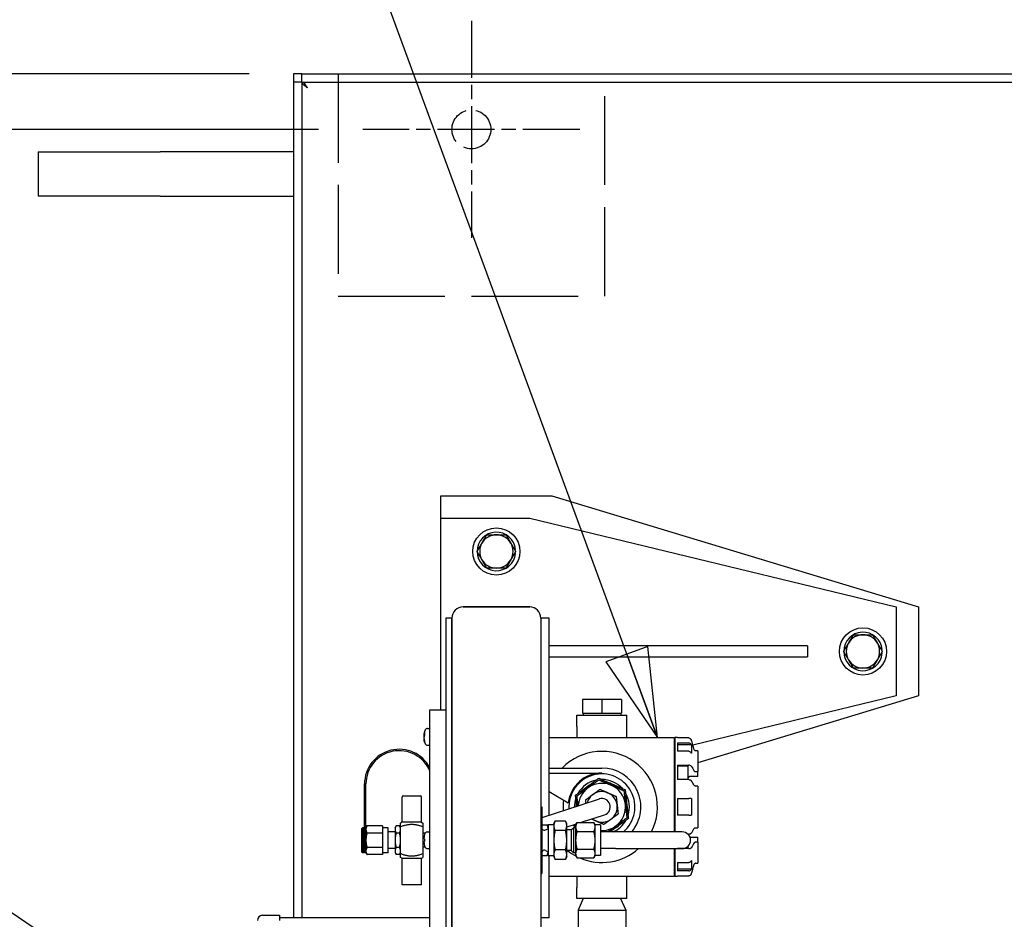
# Model space of a CAD drawing. Header units: inches. Extents: x 4 to 540, y 12 to 340.
# Tile 74 of 122: x 195 to 217, y 287 to 307. Entities that reach past the tile are written whole.
import ezdxf

# ---------------------------------------------------------------- set-up
doc = ezdxf.new("R2010")
doc.units = ezdxf.units.IN
doc.header["$LTSCALE"] = 16
doc.header["$MEASUREMENT"] = 0
doc.linetypes.add('CHAIN', pattern=[0.7087, 0.4724, -0.0591, 0.1181, -0.0591])
doc.linetypes.add('DASHED', pattern=[0.2067, 0.1654, -0.0413])
doc.layers.get('0').update_dxf_attribs({"lineweight": 25})
doc.layers.get('DEFPOINTS').update_dxf_attribs({"lineweight": 25})
for name, color, linetype, lineweight in [('Center Mark(ANSI)', 7, 'Continuous', 25), ('DIMEN', 7, 'Continuous', 25), ('HIDDEN', 7, 'DASHED', 25)]:
    doc.layers.add(name, color=color, linetype=linetype, lineweight=lineweight)
doc.styles.get("Standard").update_dxf_attribs({"font": 'arial.ttf'})
doc.dimstyles.new('DEFAULT-ANSI', dxfattribs={"dimscale": 16, "dimtxt": 0.125, "dimasz": 0.1875, "dimexe": 0.125, "dimexo": 0.0625, "dimgap": 0.031496, "dimtad": 0, "dimtih": 1, "dimtoh": 1, "dimrnd": 1e-08, "dimzin": 4, "dimdsep": 46, "dimtxsty": 'Standard', "dimblk": 'Filled-1', "dimcen": 0.09, "dimdle": 0.393701, "dimclrd": 256, "dimclre": 256, "dimclrt": 256, "dimadec": 0, "dimazin": 1, "dimtfac": 1.504, "dimtofl": 0, "dimtmove": 0, "dimatfit": 3, "dimldrblk": 'Filled-1', "dimfxl": 1, "dimtolj": 1, "dimtzin": 4, "dimlwd": 25, "dimlwe": 25, "dimarcsym": 0})
doc.dimstyles.new('DEFAULT-ANSI$7', dxfattribs={"dimscale": 16, "dimtxt": 0.125, "dimasz": 0.125, "dimexe": 0.125, "dimexo": 0.0625, "dimgap": 0.031496, "dimtad": 0, "dimtih": 1, "dimtoh": 1, "dimrnd": 1e-08, "dimzin": 4, "dimdsep": 46, "dimtxsty": 'Standard', "dimblk": 'Filled-1', "dimcen": 0.09, "dimdle": 0.393701, "dimclrd": 256, "dimclre": 256, "dimclrt": 256, "dimadec": 0, "dimazin": 1, "dimtfac": 1.504, "dimtofl": 0, "dimtmove": 0, "dimatfit": 3, "dimldrblk": 'Filled-1', "dimfxl": 1, "dimtolj": 1, "dimtzin": 4, "dimlwd": 25, "dimlwe": 25, "dimarcsym": 0})

# ---------------------------------------------------------------- blocks, each defined once
blk = doc.blocks.new('Filled-1')
at = {"color": 0}
for p, q in [((0, 0), (-1, 0.25)), ((-1, 0.25), (-1, -0.25)), ((-1, 0), (0, 0)), ((-1, -0.25), (0, 0))]:
    blk.add_line(p, q, dxfattribs=at)
at = {"color": 0, "flags": 128}
blk.add_lwpolyline([(-1, -0.25), (0, 0), (-1, 0.25), (-1, -0.25)], dxfattribs=at)
at = {"color": 0}
blk.add_solid([(-1, -0.25), (0, 0), (-1, 0.25), (-1, -0.25)], dxfattribs=at)
blk = doc.blocks.new('*D23')
at = {"layer": 'DEFPOINTS', "color": 0, "linetype": 'Continuous'}
for p in [(180.354, 304.691), (202.821, 304.691), (202.821, 214.191)]:
    blk.add_point(p, dxfattribs=at)
at = {"layer": 'DIMEN', "linetype": 'Continuous', "lineweight": 25}
for p, q in [((201.821, 304.691), (178.354, 304.691)), ((180.354, 301.691), (180.354, 260.966)), ((180.354, 217.191), (180.354, 257.916)), ((201.821, 214.191), (178.354, 214.191))]:
    blk.add_line(p, q, dxfattribs=at)
at = {"layer": 'DIMEN', "linetype": 'Continuous', "lineweight": 25, "xscale": 3, "yscale": 3, "zscale": 3}
for p, rotation in [((180.354, 304.691), 90), ((180.354, 214.191), 270)]:
    blk.add_blockref('Filled-1', p, dxfattribs=dict(at, rotation=rotation))
at = {"layer": 'DIMEN', "linetype": 'Continuous', "lineweight": 25, "insert": (176.983, 260.462), "char_height": 2, "attachment_point": 1}
blk.add_mtext('\\A1;90.50', dxfattribs=at)
blk = doc.blocks.new('*D24')
at = {"layer": 'DEFPOINTS', "color": 0, "linetype": 'Continuous'}
for p in [(201.262, 305.941), (172.285, 212.941), (201.262, 212.941)]:
    blk.add_point(p, dxfattribs=at)
at = {"layer": 'DIMEN', "linetype": 'Continuous', "lineweight": 25}
for p, q in [((200.262, 305.941), (170.285, 305.941)), ((172.285, 302.941), (172.285, 266.041)), ((172.285, 215.941), (172.285, 262.99)), ((200.262, 212.941), (170.285, 212.941))]:
    blk.add_line(p, q, dxfattribs=at)
at = {"layer": 'DIMEN', "linetype": 'Continuous', "lineweight": 25, "xscale": 3, "yscale": 3, "zscale": 3}
for p, rotation in [((172.285, 305.941), 90), ((172.285, 212.941), 270)]:
    blk.add_blockref('Filled-1', p, dxfattribs=dict(at, rotation=rotation))
at = {"layer": 'DIMEN', "linetype": 'Continuous', "lineweight": 25, "insert": (168.914, 265.537), "char_height": 2, "attachment_point": 1}
blk.add_mtext('\\A1;93.00', dxfattribs=at)
blk = doc.blocks.new('*D25')
at = {"layer": 'DEFPOINTS', "color": 0, "linetype": 'Continuous'}
for p in [(271.762, 314.18), (205.262, 307.132), (271.762, 305.941)]:
    blk.add_point(p, dxfattribs=at)
at = {"layer": 'DIMEN', "linetype": 'Continuous', "lineweight": 25}
for p, q in [((205.262, 308.132), (205.262, 316.18)), ((271.762, 306.941), (271.762, 316.18)), ((208.262, 314.18), (234.631, 314.18)), ((268.762, 314.18), (242.392, 314.18))]:
    blk.add_line(p, q, dxfattribs=at)
at = {"layer": 'DIMEN', "linetype": 'Continuous', "lineweight": 25, "xscale": 3, "yscale": 3, "zscale": 3, "rotation": 180}
blk.add_blockref('Filled-1', (205.262, 314.18), dxfattribs=at)
at = {"layer": 'DIMEN', "linetype": 'Continuous', "lineweight": 25, "xscale": 3, "yscale": 3, "zscale": 3}
blk.add_blockref('Filled-1', (271.762, 314.18), dxfattribs=at)
at = {"layer": 'DIMEN', "linetype": 'Continuous', "lineweight": 25, "insert": (235.135, 315.201), "char_height": 2, "attachment_point": 1}
blk.add_mtext('\\A1;66.50', dxfattribs=at)

msp = doc.modelspace()

# ---------------------------------------------------------------- linework, layer by layer
for p, q in [((201.262, 305.941), (201.262, 305.753)), ((201.45, 305.941), (201.262, 305.941)), ((201.45, 305.754), (201.45, 305.941)), ((201.45, 305.941), (342.074, 305.941)), ((201.449, 305.753), (201.262, 305.753)), ((201.262, 305.753), (201.262, 286.941)), ((201.449, 305.753), (201.449, 286.941)), ((201.45, 305.754), (342.074, 305.754)), ((195.512, 304.186), (198.262, 304.186)), ((195.512, 304.186), (195.512, 303.186)), ((201.262, 304.186), (198.262, 304.186)), ((198.262, 303.186), (195.512, 303.186)), ((198.262, 303.186), (201.262, 303.186)), ((204.574, 296.441), (207.074, 296.441)), ((204.574, 295.941), (204.574, 296.441)), ((207.074, 296.441), (215.324, 293.941)), ((204.574, 295.941), (206.574, 295.941)), ((204.574, 291.629), (204.574, 295.941)), ((206.574, 295.941), (214.824, 293.941)), ((206.242, 295.234), (206.233, 295.234)), ((206.233, 295.149), (206.242, 295.149)), ((205.074, 293.941), (206.574, 293.941)), ((206.574, 293.941), (205.074, 293.941)), ((214.824, 293.941), (214.824, 291.941)), ((215.324, 293.941), (215.324, 291.941)), ((204.824, 293.691), (204.69, 293.691)), ((204.69, 293.691), (204.69, 270.191)), ((204.824, 293.691), (204.824, 270.191)), ((204.824, 270.191), (204.824, 293.691)), ((206.824, 293.691), (206.824, 270.191)), ((207.012, 293.691), (206.824, 293.691)), ((207.012, 289.248), (207.012, 293.691)), ((212.824, 293.066), (207.012, 293.066)), ((212.824, 293.066), (212.824, 292.816)), ((214.492, 292.984), (214.483, 292.984)), ((207.012, 292.816), (212.824, 292.816)), ((214.483, 292.899), (214.492, 292.899)), ((207.759, 291.858), (207.759, 291.548)), ((208.199, 291.858), (207.759, 291.858)), ((208.199, 291.858), (208.199, 291.548)), ((208.639, 291.858), (208.199, 291.858)), ((208.639, 291.858), (208.639, 291.548)), ((214.824, 291.941), (210.247, 290.832)), ((215.324, 291.941), (210.359, 290.437)), ((204.33, 285.754), (204.33, 291.629)), ((204.33, 291.629), (204.69, 291.629)), ((207.637, 291.254), (207.637, 291.504)), ((207.637, 291.504), (208.762, 291.504)), ((207.759, 291.548), (208.199, 291.548)), ((207.775, 291.548), (207.775, 291.504)), ((208.199, 291.548), (208.639, 291.548)), ((208.623, 291.548), (208.623, 291.504)), ((208.762, 291.254), (208.762, 291.504)), ((204.274, 291.205), (204.33, 291.205)), ((207.637, 291.254), (207.637, 291.004)), ((208.762, 291.004), (208.762, 291.254)), ((204.199, 291.074), (204.199, 291.085)), ((204.199, 291.022), (204.199, 291.055)), ((204.199, 290.982), (204.199, 291.022)), ((204.199, 290.952), (204.199, 290.963)), ((207.012, 291.004), (209.824, 291.004)), ((209.824, 291.004), (209.824, 288.879)), ((209.899, 291.006), (209.839, 291.006)), ((209.839, 291.006), (209.839, 288.879)), ((209.899, 291.006), (209.899, 290.995)), ((210.153, 290.995), (209.899, 290.995)), ((204.274, 290.832), (204.33, 290.832)), ((209.839, 290.906), (209.824, 290.906)), ((209.899, 290.881), (209.899, 290.693)), ((209.899, 290.881), (210.153, 290.881)), ((210.212, 290.837), (209.899, 290.837)), ((210.359, 290.706), (210.307, 290.706)), ((210.359, 290.706), (210.359, 290.236)), ((210.153, 290.693), (209.899, 290.693)), ((207.012, 290.316), (208.199, 290.316)), ((209.899, 290.381), (209.899, 290.056)), ((209.899, 290.381), (210.153, 290.381)), ((210.14, 290.355), (209.899, 290.355)), ((210.14, 290.056), (210.14, 290.355)), ((207.012, 290.204), (208.199, 290.204)), ((210.153, 290.056), (209.899, 290.056)), ((210.359, 290.126), (210.2, 290.126)), ((210.307, 290.236), (210.359, 290.236)), ((210.359, 290.126), (210.359, 290.236)), ((202.857, 288.957), (202.857, 289.957)), ((202.888, 288.973), (202.888, 289.957)), ((210.359, 289.911), (210.307, 289.911)), ((210.359, 289.911), (210.359, 288.971)), ((203.701, 289.098), (203.701, 289.66)), ((203.732, 289.691), (204.107, 289.691)), ((204.138, 289.098), (204.138, 289.66)), ((207.012, 289.785), (207.443, 289.536)), ((208.141, 289.619), (207.723, 289.482)), ((209.899, 289.629), (209.899, 289.254)), ((209.899, 289.629), (210.153, 289.629)), ((206.824, 289.441), (206.846, 289.441)), ((207.723, 289.482), (206.846, 289.194)), ((206.846, 289.441), (206.846, 287.941)), ((207.841, 289.126), (208.258, 289.263)), ((210.153, 289.254), (209.899, 289.254)), ((202.794, 288.957), (202.81, 288.973)), ((202.794, 288.426), (202.794, 288.957)), ((202.81, 288.973), (202.81, 288.41)), ((202.841, 288.973), (202.81, 288.973)), ((202.841, 288.41), (202.841, 288.973)), ((202.857, 288.957), (202.841, 288.973)), ((202.857, 288.957), (202.857, 288.426)), ((202.888, 288.973), (202.913, 289.016)), ((202.888, 288.973), (202.888, 288.935)), ((202.888, 288.935), (202.888, 288.691)), ((203.263, 289.016), (202.913, 289.016)), ((203.263, 289.016), (203.263, 288.935)), ((203.388, 288.973), (203.263, 288.973)), ((203.263, 288.935), (203.263, 288.854)), ((203.388, 288.41), (203.388, 288.973)), ((203.544, 288.973), (203.569, 289.016)), ((203.544, 288.973), (203.544, 288.935)), ((203.544, 288.935), (203.544, 288.691)), ((203.644, 289.016), (203.569, 289.016)), ((203.669, 288.973), (203.644, 289.016)), ((203.701, 289.098), (203.669, 289.079)), ((203.669, 288.39), (203.669, 288.993)), ((204.138, 289.098), (203.701, 289.098)), ((204.138, 289.098), (204.169, 289.079)), ((204.169, 288.993), (204.169, 288.39)), ((206.846, 289.036), (206.969, 289.036)), ((206.863, 288.934), (206.846, 288.95)), ((206.932, 288.923), (206.988, 288.951)), ((206.988, 289.041), (206.988, 288.341)), ((207.118, 289.041), (206.988, 289.041)), ((207.118, 289.066), (207.145, 289.124)), ((207.118, 289.066), (207.118, 289.016)), ((207.118, 289.016), (207.118, 288.691)), ((207.381, 289.124), (207.145, 289.124)), ((207.408, 289.066), (207.381, 289.124)), ((207.408, 289.016), (207.408, 289.066)), ((207.617, 289.052), (207.408, 288.984)), ((207.408, 288.691), (207.408, 289.016)), ((207.508, 288.923), (207.558, 288.973)), ((207.558, 288.973), (207.558, 288.41)), ((207.608, 288.973), (207.558, 288.973)), ((207.608, 289.036), (207.639, 289.09)), ((207.608, 289.036), (207.608, 288.99)), ((207.608, 288.99), (207.608, 288.691)), ((207.639, 289.09), (208.017, 289.09)), ((207.841, 289.126), (207.73, 289.09)), ((208.048, 289.036), (208.017, 289.09)), ((208.048, 288.99), (208.048, 289.036)), ((208.168, 289.036), (208.048, 289.036)), ((208.048, 288.691), (208.048, 288.99)), ((208.168, 289.036), (208.168, 288.346)), ((210.307, 288.971), (210.359, 288.971)), ((203.263, 288.854), (202.913, 288.854)), ((203.263, 288.854), (203.263, 288.691)), ((203.544, 288.879), (203.388, 288.879)), ((203.644, 288.854), (203.569, 288.854)), ((204.222, 288.848), (204.169, 288.848)), ((204.199, 288.721), (204.199, 288.751)), ((204.274, 288.878), (204.33, 288.878)), ((207.381, 288.908), (207.145, 288.908)), ((207.508, 288.923), (207.408, 288.923)), ((207.508, 288.923), (207.508, 288.46)), ((207.639, 288.89), (208.017, 288.89)), ((208.508, 288.879), (208.168, 288.879)), ((210.008, 288.879), (208.508, 288.879)), ((210.138, 288.827), (210.153, 288.827)), ((210.14, 288.824), (210.14, 288.827)), ((210.2, 288.757), (210.359, 288.757)), ((210.359, 288.646), (210.359, 288.757)), ((202.888, 288.691), (202.888, 288.448)), ((203.263, 288.529), (202.913, 288.529)), ((203.263, 288.691), (203.263, 288.529)), ((203.263, 288.529), (203.263, 288.448)), ((203.544, 288.504), (203.388, 288.504)), ((203.544, 288.691), (203.544, 288.448)), ((203.644, 288.529), (203.569, 288.529)), ((204.222, 288.535), (204.169, 288.535)), ((204.199, 288.632), (204.199, 288.661)), ((204.274, 288.505), (204.33, 288.505)), ((207.118, 288.691), (207.118, 288.367)), ((207.408, 288.367), (207.408, 288.691)), ((207.608, 288.691), (207.608, 288.393)), ((207.639, 288.492), (208.017, 288.492)), ((208.048, 288.393), (208.048, 288.691)), ((208.508, 288.504), (208.168, 288.504)), ((208.508, 288.504), (210.008, 288.504)), ((209.824, 288.504), (209.824, 287.879)), ((209.839, 288.504), (209.839, 287.876)), ((209.899, 288.504), (209.899, 288.502)), ((210.153, 288.502), (209.899, 288.502)), ((210.099, 288.527), (210.14, 288.527)), ((210.14, 288.527), (210.14, 288.558)), ((210.359, 288.646), (210.307, 288.646)), ((210.359, 288.646), (210.359, 288.176)), ((202.794, 288.426), (202.81, 288.41)), ((202.841, 288.41), (202.81, 288.41)), ((202.857, 288.426), (202.841, 288.41)), ((202.888, 288.448), (202.888, 288.41)), ((202.888, 288.41), (202.913, 288.367)), ((203.263, 288.367), (202.913, 288.367)), ((203.263, 288.448), (203.263, 288.367)), ((203.388, 288.41), (203.263, 288.41)), ((203.544, 288.448), (203.544, 288.41)), ((203.544, 288.41), (203.569, 288.367)), ((203.644, 288.367), (203.569, 288.367)), ((203.669, 288.41), (203.644, 288.367)), ((203.701, 288.285), (203.669, 288.303)), ((203.701, 288.285), (204.138, 288.285)), ((203.701, 287.691), (203.701, 288.285)), ((204.138, 288.285), (204.169, 288.303)), ((204.138, 287.691), (204.138, 288.285)), ((206.863, 288.449), (206.846, 288.432)), ((206.846, 288.346), (206.969, 288.346)), ((206.932, 288.46), (206.988, 288.431)), ((207.118, 288.341), (206.988, 288.341)), ((207.012, 286.941), (207.012, 288.341)), ((207.118, 288.367), (207.118, 288.316)), ((207.118, 288.316), (207.145, 288.258)), ((207.381, 288.475), (207.145, 288.475)), ((207.408, 288.316), (207.381, 288.258)), ((207.508, 288.46), (207.408, 288.46)), ((207.408, 288.316), (207.408, 288.367)), ((207.508, 288.46), (207.558, 288.41)), ((207.608, 288.41), (207.558, 288.41)), ((207.608, 288.393), (207.608, 288.346)), ((207.608, 288.346), (207.639, 288.293)), ((207.639, 288.293), (208.017, 288.293)), ((208.048, 288.346), (208.017, 288.293)), ((208.048, 288.346), (208.048, 288.393)), ((208.168, 288.346), (208.048, 288.346)), ((207.381, 288.258), (207.145, 288.258)), ((209.899, 288.189), (209.899, 288.002)), ((209.899, 288.189), (210.153, 288.189)), ((209.899, 288.045), (210.212, 288.045)), ((210.307, 288.176), (210.359, 288.176)), ((206.824, 287.941), (206.846, 287.941)), ((207.012, 287.879), (209.824, 287.879)), ((207.637, 287.879), (207.637, 287.629)), ((208.762, 287.629), (208.762, 287.879)), ((209.839, 287.976), (209.824, 287.976)), ((209.899, 287.876), (209.839, 287.876)), ((210.153, 288.002), (209.899, 288.002)), ((209.899, 287.888), (209.899, 287.876)), ((209.899, 287.888), (210.153, 287.888)), ((204.138, 287.691), (203.701, 287.691)), ((207.637, 287.379), (207.637, 287.629)), ((208.762, 287.379), (208.762, 287.629)), ((208.762, 287.379), (207.637, 287.379)), ((207.781, 287.379), (207.664, 287.12)), ((208.618, 287.379), (208.735, 287.12)), ((200.565, 287.001), (200.945, 287.001)), ((200.945, 287.001), (200.945, 286.881)), ((204.33, 286.941), (200.945, 286.941)), ((207.012, 286.941), (206.824, 286.941)), ((207.664, 287.12), (208.735, 287.12)), ((207.664, 287.12), (207.664, 286.221)), ((208.735, 287.12), (208.735, 286.221))]:
    msp.add_line(p, q)
for centre in [(205.824, 295.191), (214.074, 292.941)]:
    msp.add_circle(centre, 0.531)
for centre, radius, start, end in [((205.824, 295.191), 0.434, 5.6464, 354.3536), ((205.824, 295.191), 0.375, 150, 210), ((205.824, 295.191), 0.375, 90, 150), ((205.824, 295.191), 0.375, 30, 90), ((205.824, 295.191), 0.375, 330, 30), ((205.824, 295.191), 0.375, 210, 270), ((205.824, 295.191), 0.375, 270, 330), ((205.074, 293.691), 0.25, 90, 180), ((205.074, 293.691), 0.25, 90, 180), ((206.574, 293.691), 0.25, 0, 90), ((206.574, 293.691), 0.25, 0, 90), ((214.074, 292.941), 0.434, 5.6464, 354.3536), ((214.074, 292.941), 0.375, 90, 150), ((214.074, 292.941), 0.375, 30, 90), ((214.074, 292.941), 0.375, 150, 210), ((214.074, 292.941), 0.375, 330, 30), ((214.074, 292.941), 0.375, 210, 270), ((214.074, 292.941), 0.375, 270, 330), ((204.385, 291.085), 0.186, 151.9579, 180), ((204.274, 291.144), 0.061, 90, 151.9579), ((204.385, 290.952), 0.186, 180, 208.0421), ((203.638, 289.957), 0.781, 27.5955, 180), ((203.638, 289.957), 0.75, 22.6065, 180), ((204.274, 290.893), 0.061, 208.0421, 270), ((208.199, 289.441), 1.25, 333.2563, 135.573), ((208.199, 289.441), 0.875, 319.9948, 90), ((208.199, 289.441), 0.762, 90, 172.8522), ((208.199, 289.441), 0.743, 310.7522, 183.5822), ((208.199, 289.441), 0.618, 101.9068, 150.6527), ((208.199, 289.441), 0.618, 41.9068, 90.6527), ((208.199, 289.441), 0.531, 126.2797, 177.5412), ((208.199, 289.441), 0.562, 126.2797, 145.4679), ((208.199, 289.441), 0.562, 107.0916, 126.2797), ((208.199, 289.441), 0.531, 66.2797, 126.2797), ((208.199, 289.441), 0.562, 66.2797, 85.4679), ((208.199, 289.441), 0.531, 6.2797, 66.2797), ((208.199, 289.441), 0.563, 47.0916, 66.2797), ((203.732, 289.66), 0.0313, 90, 180), ((204.107, 289.66), 0.0313, 0, 90), ((208.199, 289.441), 0.875, 169.7762, 185.8349), ((208.199, 289.441), 0.618, 161.9068, 180.533), ((208.199, 289.441), 0.345, 231.1292, 165.2877), ((208.199, 289.441), 0.188, 288.2085, 108.2085), ((208.199, 289.441), 0.563, 6.2797, 25.4679), ((208.199, 289.441), 0.618, 341.9068, 30.6527), ((208.199, 289.441), 0.563, 167.0916, 178.7373), ((208.199, 289.441), 0.531, 306.2797, 6.2797), ((208.199, 289.441), 0.563, 347.0916, 6.2797), ((206.905, 288.976), 0.06, 225, 297), ((208.199, 289.441), 0.762, 212.4469, 217.9442), ((208.199, 289.441), 0.743, 212.8348, 217.2187), ((208.199, 289.441), 0.531, 218.8758, 221.4441), ((208.199, 289.441), 0.531, 266.6218, 306.2797), ((208.199, 289.441), 0.562, 287.0916, 306.2797), ((208.199, 289.441), 0.618, 294.373, 330.6527), ((208.199, 289.441), 0.563, 306.2797, 325.4679), ((204.385, 288.758), 0.186, 151.9579, 161.0596), ((204.274, 288.817), 0.061, 90, 151.9579), ((210.008, 288.691), 0.187, 270, 90), ((204.385, 288.625), 0.186, 198.9404, 208.0421), ((204.274, 288.566), 0.061, 208.0421, 270), ((208.199, 289.441), 1.25, 246.7364, 311.4096), ((202.872, 288.426), 0.0156, 180, 0), ((206.905, 288.406), 0.06, 63, 135), ((208.199, 289.441), 1.25, 231.7503, 242.0411), ((200.565, 286.881), 0.12, 90, 180)]:
    msp.add_arc(centre, radius, start, end)
for points, knots in [([(201.574, 305.629), (201.532, 305.655), (201.491, 305.682), (201.468, 305.709), (201.456, 305.724), (201.449, 305.738), (201.449, 305.753)], [0, 0, 0, 0, 0.644181, 0.644181, 0.644181, 1, 1, 1, 1]), ([(201.574, 305.629), (201.548, 305.671), (201.521, 305.712), (201.494, 305.735), (201.48, 305.747), (201.465, 305.754), (201.45, 305.754)], [0, 0, 0, 0, 0.644181, 0.644181, 0.644181, 1, 1, 1, 1]), ([(206.242, 295.234), (206.244, 295.234), (206.246, 295.234), (206.25, 295.234), (206.251, 295.234), (206.254, 295.234), (206.255, 295.234), (206.256, 295.234), (206.257, 295.234), (206.257, 295.234)], [0.1612343, 0.1612343, 0.1612343, 0.1612343, 0.17472629, 0.17472629, 0.18818109, 0.18818109, 0.20159403, 0.20159403, 0.21497365, 0.21497365, 0.21497365, 0.21497365]), ([(206.257, 295.149), (206.257, 295.149), (206.256, 295.149), (206.255, 295.149), (206.254, 295.149), (206.251, 295.149), (206.25, 295.149), (206.246, 295.149), (206.244, 295.149), (206.242, 295.149)], [0.21497365, 0.21497365, 0.21497365, 0.21497365, 0.22835326, 0.22835326, 0.2417662, 0.2417662, 0.255221, 0.255221, 0.26871299, 0.26871299, 0.26871299, 0.26871299]), ([(214.492, 292.984), (214.494, 292.984), (214.496, 292.984), (214.5, 292.984), (214.501, 292.984), (214.504, 292.984), (214.505, 292.984), (214.506, 292.984), (214.507, 292.984), (214.507, 292.984)], [0.1612343, 0.1612343, 0.1612343, 0.1612343, 0.17472629, 0.17472629, 0.18818109, 0.18818109, 0.20159403, 0.20159403, 0.21497365, 0.21497365, 0.21497365, 0.21497365]), ([(214.507, 292.899), (214.507, 292.899), (214.506, 292.899), (214.505, 292.899), (214.504, 292.899), (214.501, 292.899), (214.5, 292.899), (214.496, 292.899), (214.494, 292.899), (214.492, 292.899)], [0.21497365, 0.21497365, 0.21497365, 0.21497365, 0.22835326, 0.22835326, 0.2417662, 0.2417662, 0.255221, 0.255221, 0.26871299, 0.26871299, 0.26871299, 0.26871299]), ([(204.199, 291.074), (204.199, 291.081), (204.2, 291.087), (204.204, 291.099), (204.207, 291.103), (204.21, 291.108)], [0.1417473, 0.1417473, 0.1417473, 0.1417473, 0.2356694, 0.2356694, 0.3031973, 0.3031973, 0.3031973, 0.3031973]), ([(204.21, 291.056), (204.207, 291.051), (204.204, 291.047), (204.2, 291.035), (204.199, 291.029), (204.199, 291.022)], [-0.3031973, -0.3031973, -0.3031973, -0.3031973, -0.2356694, -0.2356694, -0.1417473, -0.1417473, -0.1417473, -0.1417473]), ([(204.199, 290.982), (204.199, 290.972), (204.2, 290.96), (204.204, 290.94), (204.207, 290.932), (204.21, 290.925)], [0.1417473, 0.1417473, 0.1417473, 0.1417473, 0.2356694, 0.2356694, 0.3031973, 0.3031973, 0.3031973, 0.3031973]), ([(204.21, 290.895), (204.207, 290.902), (204.204, 290.91), (204.2, 290.93), (204.199, 290.942), (204.199, 290.952)], [-0.3031973, -0.3031973, -0.3031973, -0.3031973, -0.2356694, -0.2356694, -0.1417473, -0.1417473, -0.1417473, -0.1417473]), ([(204.21, 291.108), (204.209, 291.099), (204.209, 291.091), (204.209, 291.082), (204.209, 291.074), (204.209, 291.065), (204.21, 291.056)], [-0.073398, -0.073398, -0.073398, -0.073398, 0, 0, 0, 0.073398, 0.073398, 0.073398, 0.073398]), ([(204.21, 290.925), (204.209, 290.919), (204.209, 290.914), (204.209, 290.909), (204.209, 290.904), (204.209, 290.899), (204.21, 290.895)], [-0.073398, -0.073398, -0.073398, -0.073398, 0, 0, 0, 0.073398, 0.073398, 0.073398, 0.073398]), ([(210.153, 290.995), (210.166, 290.995), (210.178, 290.991), (210.194, 290.979), (210.198, 290.975), (210.206, 290.964), (210.208, 290.958), (210.21, 290.952)], [0.007698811, 0.007698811, 0.007698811, 0.007698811, 0.008667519, 0.008667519, 0.009151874, 0.009151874, 0.009636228, 0.009636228, 0.009636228, 0.009636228]), ([(210.21, 290.843), (210.207, 290.854), (210.199, 290.864), (210.178, 290.877), (210.166, 290.881), (210.153, 290.881)], [0.009494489, 0.009494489, 0.009494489, 0.009494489, 0.01046458, 0.01046458, 0.011434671, 0.011434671, 0.011434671, 0.011434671]), ([(210.21, 290.843), (210.21, 290.843), (210.21, 290.843), (210.21, 290.843), (210.211, 290.841), (210.212, 290.839), (210.212, 290.837)], [0.0031645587, 0.0031645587, 0.0031645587, 0.0031645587, 0.0031678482, 0.0031678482, 0.0031678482, 0.0033554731, 0.0033554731, 0.0033554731, 0.0033554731]), ([(210.212, 290.837), (210.215, 290.806), (210.216, 290.775), (210.216, 290.712), (210.215, 290.681), (210.212, 290.65)], [0.016607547, 0.016607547, 0.016607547, 0.016607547, 0.021368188, 0.021368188, 0.026128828, 0.026128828, 0.026128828, 0.026128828]), ([(210.278, 290.728), (210.28, 290.722), (210.284, 290.716), (210.294, 290.709), (210.3, 290.706), (210.307, 290.706)], [0.0000784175, 0.0000784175, 0.0000784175, 0.0000784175, 0.0005641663, 0.0005641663, 0.0010499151, 0.0010499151, 0.0010499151, 0.0010499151]), ([(210.307, 290.706), (210.3, 290.706), (210.294, 290.709), (210.284, 290.716), (210.28, 290.722), (210.278, 290.728)], [0.0037396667, 0.0037396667, 0.0037396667, 0.0037396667, 0.0042249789, 0.0042249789, 0.0047102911, 0.0047102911, 0.0047102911, 0.0047102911]), ([(210.153, 290.693), (210.166, 290.693), (210.178, 290.689), (210.194, 290.679), (210.198, 290.675), (210.206, 290.666), (210.208, 290.661), (210.21, 290.656)], [0.007698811, 0.007698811, 0.007698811, 0.007698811, 0.008667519, 0.008667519, 0.009151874, 0.009151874, 0.009636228, 0.009636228, 0.009636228, 0.009636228]), ([(210.212, 290.65), (210.212, 290.652), (210.211, 290.654), (210.21, 290.656), (210.21, 290.656), (210.21, 290.656), (210.21, 290.656)], [0.0029802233, 0.0029802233, 0.0029802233, 0.0029802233, 0.0031678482, 0.0031678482, 0.0031678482, 0.0031711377, 0.0031711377, 0.0031711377, 0.0031711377]), ([(210.21, 290.359), (210.207, 290.365), (210.199, 290.371), (210.178, 290.378), (210.166, 290.381), (210.153, 290.381)], [0.009494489, 0.009494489, 0.009494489, 0.009494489, 0.01046458, 0.01046458, 0.011434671, 0.011434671, 0.011434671, 0.011434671]), ([(210.2, 290.126), (210.196, 290.126), (210.192, 290.126), (210.184, 290.125), (210.181, 290.124), (210.173, 290.123), (210.17, 290.122), (210.163, 290.119), (210.16, 290.118), (210.152, 290.114), (210.147, 290.111), (210.142, 290.103), (210.14, 290.099), (210.14, 290.095)], [0.000000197, 0.000000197, 0.000000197, 0.000000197, 0.000300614, 0.000300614, 0.000601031, 0.000601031, 0.000901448, 0.000901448, 0.001201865, 0.001201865, 0.001802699, 0.001802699, 0.002403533, 0.002403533, 0.002403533, 0.002403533]), ([(210.144, 290.106), (210.144, 290.107), (210.144, 290.107), (210.145, 290.108), (210.146, 290.109), (210.147, 290.109)], [0.0029752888, 0.0029752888, 0.0029752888, 0.0029752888, 0.0030063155, 0.0030063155, 0.0031450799, 0.0031450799, 0.0031450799, 0.0031450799]), ([(210.153, 290.056), (210.166, 290.056), (210.178, 290.054), (210.194, 290.048), (210.198, 290.046), (210.206, 290.04), (210.208, 290.037), (210.21, 290.034)], [0.007698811, 0.007698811, 0.007698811, 0.007698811, 0.008667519, 0.008667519, 0.009151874, 0.009151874, 0.009636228, 0.009636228, 0.009636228, 0.009636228]), ([(210.167, 290.121), (210.17, 290.122), (210.174, 290.123), (210.177, 290.124), (210.178, 290.124), (210.179, 290.124)], [0.0039360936, 0.0039360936, 0.0039360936, 0.0039360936, 0.0042073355, 0.0042073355, 0.0042529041, 0.0042529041, 0.0042529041, 0.0042529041]), ([(210.278, 290.247), (210.28, 290.244), (210.284, 290.241), (210.294, 290.237), (210.3, 290.236), (210.307, 290.236)], [0.0000006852, 0.0000006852, 0.0000006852, 0.0000006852, 0.0004860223, 0.0004860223, 0.0009713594, 0.0009713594, 0.0009713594, 0.0009713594]), ([(210.307, 289.911), (210.3, 289.911), (210.294, 289.913), (210.284, 289.916), (210.28, 289.919), (210.278, 289.922)], [0.0000001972, 0.0000001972, 0.0000001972, 0.0000001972, 0.0004855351, 0.0004855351, 0.000970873, 0.000970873, 0.000970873, 0.000970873]), ([(210.21, 289.629), (210.207, 289.629), (210.199, 289.629), (210.178, 289.629), (210.166, 289.629), (210.153, 289.629)], [0.009494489, 0.009494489, 0.009494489, 0.009494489, 0.01046458, 0.01046458, 0.011434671, 0.011434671, 0.011434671, 0.011434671]), ([(210.21, 289.629), (210.21, 289.629), (210.21, 289.629), (210.21, 289.629), (210.211, 289.629), (210.212, 289.629), (210.212, 289.629)], [0.0031645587, 0.0031645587, 0.0031645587, 0.0031645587, 0.0031678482, 0.0031678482, 0.0031678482, 0.0033554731, 0.0033554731, 0.0033554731, 0.0033554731]), ([(210.212, 289.629), (210.215, 289.566), (210.216, 289.504), (210.216, 289.379), (210.215, 289.316), (210.212, 289.254)], [0.016607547, 0.016607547, 0.016607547, 0.016607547, 0.021368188, 0.021368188, 0.026128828, 0.026128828, 0.026128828, 0.026128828]), ([(210.153, 289.254), (210.166, 289.254), (210.178, 289.254), (210.194, 289.254), (210.198, 289.254), (210.206, 289.254), (210.208, 289.254), (210.21, 289.254)], [0.007698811, 0.007698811, 0.007698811, 0.007698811, 0.008667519, 0.008667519, 0.009151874, 0.009151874, 0.009636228, 0.009636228, 0.009636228, 0.009636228]), ([(210.212, 289.254), (210.212, 289.254), (210.211, 289.254), (210.21, 289.254), (210.21, 289.254), (210.21, 289.254), (210.21, 289.254)], [0.0029802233, 0.0029802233, 0.0029802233, 0.0029802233, 0.0031678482, 0.0031678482, 0.0031678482, 0.0031711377, 0.0031711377, 0.0031711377, 0.0031711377]), ([(202.888, 288.957), (202.888, 288.957), (202.888, 288.957), (202.888, 288.959), (202.887, 288.962), (202.885, 288.966), (202.884, 288.967), (202.882, 288.97), (202.88, 288.97), (202.877, 288.971), (202.876, 288.972), (202.874, 288.972), (202.873, 288.972), (202.872, 288.972), (202.871, 288.972), (202.869, 288.972), (202.868, 288.971), (202.865, 288.97), (202.863, 288.97), (202.861, 288.967), (202.86, 288.966), (202.857, 288.962), (202.857, 288.959), (202.857, 288.957), (202.857, 288.957), (202.857, 288.957)], [-0.156735, -0.156735, -0.156735, -0.156735, -0.1563552, -0.1563552, -0.1295569, -0.1295569, -0.1124854, -0.1124854, -0.0953755, -0.0953755, -0.0850308, -0.0850308, -0.0781776, -0.0781776, -0.0713244, -0.0713244, -0.0609797, -0.0609797, -0.0438698, -0.0438698, -0.0267983, -0.0267983, 0, 0, 0.0003798, 0.0003798, 0.0003798, 0.0003798]), ([(210.278, 288.96), (210.28, 288.963), (210.284, 288.966), (210.294, 288.97), (210.3, 288.971), (210.307, 288.971)], [0.0000006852, 0.0000006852, 0.0000006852, 0.0000006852, 0.0004860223, 0.0004860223, 0.0009713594, 0.0009713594, 0.0009713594, 0.0009713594]), ([(204.21, 288.817), (204.207, 288.808), (204.204, 288.799), (204.2, 288.776), (204.199, 288.763), (204.199, 288.751)], [-0.3031973, -0.3031973, -0.3031973, -0.3031973, -0.2356694, -0.2356694, -0.1417473, -0.1417473, -0.1417473, -0.1417473]), ([(204.199, 288.721), (204.199, 288.721), (204.2, 288.721), (204.204, 288.721), (204.207, 288.721), (204.21, 288.721)], [0.1417473, 0.1417473, 0.1417473, 0.1417473, 0.2356694, 0.2356694, 0.3031973, 0.3031973, 0.3031973, 0.3031973]), ([(204.21, 288.721), (204.209, 288.711), (204.209, 288.701), (204.209, 288.691), (204.209, 288.682), (204.209, 288.672), (204.21, 288.661)], [-0.073398, -0.073398, -0.073398, -0.073398, 0, 0, 0, 0.073398, 0.073398, 0.073398, 0.073398]), ([(210.21, 288.848), (210.207, 288.842), (210.199, 288.837), (210.178, 288.829), (210.166, 288.827), (210.153, 288.827)], [0.009494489, 0.009494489, 0.009494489, 0.009494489, 0.01046458, 0.01046458, 0.011434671, 0.011434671, 0.011434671, 0.011434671]), ([(210.2, 288.757), (210.196, 288.757), (210.192, 288.757), (210.187, 288.758), (210.185, 288.758), (210.183, 288.758)], [0.0000001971, 0.0000001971, 0.0000001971, 0.0000001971, 0.0003006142, 0.0003006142, 0.0004294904, 0.0004294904, 0.0004294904, 0.0004294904]), ([(210.193, 288.834), (210.196, 288.836), (210.199, 288.838), (210.202, 288.84), (210.203, 288.84), (210.203, 288.841)], [0.008805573, 0.008805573, 0.008805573, 0.008805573, 0.0091518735, 0.0091518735, 0.0092218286, 0.0092218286, 0.0092218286, 0.0092218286]), ([(204.21, 288.661), (204.207, 288.661), (204.204, 288.661), (204.2, 288.661), (204.199, 288.661), (204.199, 288.661)], [-0.3031973, -0.3031973, -0.3031973, -0.3031973, -0.2356694, -0.2356694, -0.1417473, -0.1417473, -0.1417473, -0.1417473]), ([(204.199, 288.632), (204.199, 288.62), (204.2, 288.606), (204.204, 288.583), (204.207, 288.574), (204.21, 288.565)], [0.1417473, 0.1417473, 0.1417473, 0.1417473, 0.2356694, 0.2356694, 0.3031973, 0.3031973, 0.3031973, 0.3031973]), ([(210.153, 288.502), (210.166, 288.502), (210.178, 288.504), (210.194, 288.51), (210.198, 288.512), (210.206, 288.517), (210.208, 288.52), (210.21, 288.523)], [0.007698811, 0.007698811, 0.007698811, 0.007698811, 0.008667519, 0.008667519, 0.009151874, 0.009151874, 0.009636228, 0.009636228, 0.009636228, 0.009636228]), ([(210.307, 288.646), (210.3, 288.646), (210.294, 288.645), (210.284, 288.641), (210.28, 288.639), (210.278, 288.636)], [0.0000001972, 0.0000001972, 0.0000001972, 0.0000001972, 0.0004855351, 0.0004855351, 0.000970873, 0.000970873, 0.000970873, 0.000970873]), ([(210.21, 288.227), (210.207, 288.216), (210.199, 288.206), (210.178, 288.193), (210.166, 288.189), (210.153, 288.189)], [0.009494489, 0.009494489, 0.009494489, 0.009494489, 0.01046458, 0.01046458, 0.011434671, 0.011434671, 0.011434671, 0.011434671]), ([(210.21, 288.227), (210.21, 288.227), (210.21, 288.227), (210.21, 288.227), (210.211, 288.229), (210.212, 288.231), (210.212, 288.233)], [0.0031645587, 0.0031645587, 0.0031645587, 0.0031645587, 0.0031678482, 0.0031678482, 0.0031678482, 0.0033554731, 0.0033554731, 0.0033554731, 0.0033554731]), ([(210.212, 288.045), (210.212, 288.043), (210.211, 288.041), (210.21, 288.039), (210.21, 288.039), (210.21, 288.039), (210.21, 288.039)], [0.0029802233, 0.0029802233, 0.0029802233, 0.0029802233, 0.0031678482, 0.0031678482, 0.0031678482, 0.0031711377, 0.0031711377, 0.0031711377, 0.0031711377]), ([(210.212, 288.233), (210.215, 288.202), (210.216, 288.17), (210.216, 288.108), (210.215, 288.077), (210.212, 288.045)], [0.016607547, 0.016607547, 0.016607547, 0.016607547, 0.021368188, 0.021368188, 0.026128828, 0.026128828, 0.026128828, 0.026128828]), ([(210.307, 288.176), (210.3, 288.176), (210.294, 288.174), (210.284, 288.166), (210.28, 288.161), (210.278, 288.155)], [0.0044796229, 0.0044796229, 0.0044796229, 0.0044796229, 0.0049649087, 0.0049649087, 0.0054501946, 0.0054501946, 0.0054501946, 0.0054501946]), ([(210.278, 288.155), (210.28, 288.161), (210.284, 288.166), (210.294, 288.174), (210.3, 288.176), (210.307, 288.176)], [0.0041290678, 0.0041290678, 0.0041290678, 0.0041290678, 0.0046143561, 0.0046143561, 0.0050996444, 0.0050996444, 0.0050996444, 0.0050996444]), ([(210.153, 288.002), (210.166, 288.002), (210.178, 288.006), (210.194, 288.016), (210.198, 288.02), (210.206, 288.029), (210.208, 288.034), (210.21, 288.039)], [0.007698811, 0.007698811, 0.007698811, 0.007698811, 0.008667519, 0.008667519, 0.009151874, 0.009151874, 0.009636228, 0.009636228, 0.009636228, 0.009636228]), ([(210.21, 287.93), (210.207, 287.918), (210.199, 287.907), (210.178, 287.892), (210.166, 287.888), (210.153, 287.888)], [0.009494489, 0.009494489, 0.009494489, 0.009494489, 0.01046458, 0.01046458, 0.011434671, 0.011434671, 0.011434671, 0.011434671]), ([(210.197, 287.907), (210.198, 287.909), (210.2, 287.911), (210.202, 287.913), (210.202, 287.913), (210.202, 287.914)], [0.0089363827, 0.0089363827, 0.0089363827, 0.0089363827, 0.0091518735, 0.0091518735, 0.0091640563, 0.0091640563, 0.0091640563, 0.0091640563])]:
    msp.add_open_spline(points, degree=3, knots=knots)
for points, weights in [([(205.391, 295.191), (205.449, 295.292), (205.5, 295.379)], [1, 1.0379548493, 1]), ([(205.5, 295.379), (205.55, 295.466), (205.608, 295.566)], [1, 1.0379548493, 1]), ([(205.608, 295.566), (205.724, 295.566), (205.824, 295.566)], [1, 1.0379548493, 1]), ([(205.824, 295.566), (205.925, 295.566), (206.041, 295.566)], [1, 1.0379548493, 1]), ([(206.041, 295.566), (206.099, 295.466), (206.149, 295.379)], [1, 1.0379548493, 1]), ([(206.149, 295.379), (206.199, 295.292), (206.257, 295.191)], [1, 1.0379548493, 1]), ([(205.5, 295.004), (205.449, 295.091), (205.391, 295.191)], [1, 1.0379548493, 1]), ([(206.257, 295.191), (206.199, 295.091), (206.149, 295.004)], [1, 1.0379548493, 1]), ([(205.608, 294.816), (205.55, 294.917), (205.5, 295.004)], [1, 1.0379548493, 1]), ([(206.149, 295.004), (206.099, 294.917), (206.041, 294.816)], [1, 1.0379548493, 1]), ([(205.824, 294.816), (205.724, 294.816), (205.608, 294.816)], [1, 1.0379548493, 1]), ([(206.041, 294.816), (205.925, 294.816), (205.824, 294.816)], [1, 1.0379548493, 1]), ([(213.75, 293.129), (213.8, 293.216), (213.858, 293.316)], [1, 1.0379548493, 1]), ([(213.858, 293.316), (213.974, 293.316), (214.074, 293.316)], [1, 1.0379548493, 1]), ([(214.074, 293.316), (214.175, 293.316), (214.291, 293.316)], [1, 1.0379548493, 1]), ([(214.291, 293.316), (214.349, 293.216), (214.399, 293.129)], [1, 1.0379548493, 1]), ([(213.641, 292.941), (213.699, 293.042), (213.75, 293.129)], [1, 1.0379548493, 1]), ([(213.75, 292.754), (213.699, 292.841), (213.641, 292.941)], [1, 1.0379548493, 1]), ([(214.399, 293.129), (214.449, 293.042), (214.507, 292.941)], [1, 1.0379548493, 1]), ([(214.507, 292.941), (214.449, 292.841), (214.399, 292.754)], [1, 1.0379548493, 1]), ([(213.858, 292.566), (213.8, 292.667), (213.75, 292.754)], [1, 1.0379548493, 1]), ([(214.399, 292.754), (214.349, 292.667), (214.291, 292.566)], [1, 1.0379548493, 1]), ([(214.074, 292.566), (213.974, 292.566), (213.858, 292.566)], [1, 1.0379548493, 1]), ([(214.291, 292.566), (214.175, 292.566), (214.074, 292.566)], [1, 1.0379548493, 1]), ([(204.199, 291.074), (204.204, 291.073), (204.209, 291.071)], [1, 1.03360420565, 1.06535212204]), ([(204.199, 291.055), (204.203, 291.053), (204.206, 291.051)], [1, 1.02489667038, 1.04877441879]), ([(204.199, 290.963), (204.199, 290.963), (204.2, 290.963)], [1, 1.00326227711, 1.00650705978]), ([(204.201, 290.954), (204.2, 290.953), (204.199, 290.952)], [1.01535415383, 1.00772613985, 1]), ([(207.867, 289.895), (207.988, 289.984), (208.128, 290.087)], [1, 1.0379548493, 1]), ([(207.885, 289.87), (208, 289.954), (208.132, 290.051)], [1, 1.0379548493, 1]), ([(208.128, 290.087), (208.288, 290.017), (208.426, 289.956)], [1, 1.0379548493, 1]), ([(208.132, 290.051), (208.283, 289.985), (208.413, 289.928)], [1, 1.0379548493, 1]), ([(207.605, 289.703), (207.745, 289.806), (207.867, 289.895)], [1, 1.0379548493, 1]), ([(207.638, 289.688), (207.77, 289.785), (207.885, 289.87)], [1, 1.0379548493, 1]), ([(207.995, 289.719), (208.07, 289.774), (208.156, 289.837)], [1, 1.0379548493, 1]), ([(208.156, 289.837), (208.254, 289.794), (208.338, 289.757)], [1, 1.0379548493, 1]), ([(208.413, 289.928), (208.543, 289.87), (208.694, 289.804)], [1, 1.0379548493, 1]), ([(208.426, 289.956), (208.564, 289.896), (208.723, 289.826)], [1, 1.0379548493, 1]), ([(208.723, 289.826), (208.742, 289.653), (208.758, 289.503)], [1, 1.0379548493, 1]), ([(207.632, 289.452), (207.619, 289.569), (207.605, 289.703)], [1.0135976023, 1.02908164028, 1]), ([(207.663, 289.462), (207.651, 289.568), (207.638, 289.688)], [1.01496097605, 1.02770793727, 1]), ([(207.835, 289.602), (207.921, 289.665), (207.995, 289.719)], [1, 1.0379548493, 1]), ([(207.843, 289.522), (207.839, 289.56), (207.835, 289.602)], [1.01796366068, 1.01459123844, 1]), ([(208.338, 289.757), (208.423, 289.72), (208.521, 289.677)], [1, 1.0379548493, 1]), ([(208.521, 289.677), (208.532, 289.571), (208.542, 289.479)], [1, 1.0379548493, 1]), ([(208.694, 289.804), (208.712, 289.641), (208.727, 289.499)], [1, 1.0379548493, 1]), ([(208.542, 289.479), (208.552, 289.387), (208.564, 289.281)], [1, 1.0379548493, 1]), ([(208.727, 289.499), (208.743, 289.358), (208.761, 289.195)], [1, 1.0379548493, 1]), ([(208.758, 289.503), (208.775, 289.353), (208.794, 289.18)], [1, 1.0379548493, 1]), ([(208.061, 289.125), (208.014, 289.146), (207.966, 289.167)], [1, 1.02044249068, 1.01886432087]), ([(208.404, 289.163), (208.329, 289.108), (208.243, 289.045)], [1, 1.0379548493, 1]), ([(208.564, 289.281), (208.478, 289.218), (208.404, 289.163)], [1, 1.0379548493, 1]), ([(208.761, 289.195), (208.628, 289.097), (208.514, 289.013)], [1, 1.0379548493, 1]), ([(208.794, 289.18), (208.654, 289.077), (208.532, 288.988)], [1, 1.0379548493, 1]), ([(202.913, 289.016), (202.888, 288.973), (202.888, 288.935)], [1, 1.0379548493, 1]), ([(202.888, 288.935), (202.888, 288.897), (202.913, 288.854)], [1, 1.0379548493, 1]), ([(203.569, 289.016), (203.544, 288.973), (203.544, 288.935)], [1, 1.0379548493, 1]), ([(203.544, 288.935), (203.544, 288.897), (203.569, 288.854)], [1, 1.0379548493, 1]), ([(203.669, 288.935), (203.669, 288.973), (203.644, 289.016)], [1, 1.0379548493, 1]), ([(203.644, 288.854), (203.669, 288.897), (203.669, 288.935)], [1, 1.0379548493, 1]), ([(203.669, 288.993), (203.669, 289.079), (203.669, 289.079)], [1, 1.30039052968, 1.30039052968]), ([(204.169, 288.993), (203.919, 289.083), (203.669, 288.993)], [1, 1.28062484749, 1]), ([(204.169, 289.079), (204.169, 289.079), (204.169, 288.993)], [1.30039052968, 1.30039052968, 1]), ([(206.969, 289.036), (206.981, 289.036), (206.988, 289.036)], [1, 1.01475899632, 1.01803972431]), ([(206.988, 288.966), (206.981, 289), (206.969, 289.036)], [1.01803972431, 1.01475899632, 1]), ([(207.145, 289.124), (207.118, 289.066), (207.118, 289.016)], [1, 1.0379548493, 1]), ([(207.118, 289.016), (207.118, 288.966), (207.145, 288.908)], [1, 1.0379548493, 1]), ([(207.408, 289.016), (207.408, 289.066), (207.381, 289.124)], [1, 1.0379548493, 1]), ([(207.381, 288.908), (207.408, 288.966), (207.408, 289.016)], [1, 1.0379548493, 1]), ([(207.639, 289.09), (207.608, 289.036), (207.608, 288.99)], [1, 1.0379548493, 1]), ([(207.608, 288.99), (207.608, 288.944), (207.639, 288.89)], [1, 1.0379548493, 1]), ([(208.048, 288.99), (208.048, 289.036), (208.017, 289.09)], [1, 1.0379548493, 1]), ([(208.017, 288.89), (208.048, 288.944), (208.048, 288.99)], [1, 1.0379548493, 1]), ([(208.243, 289.045), (208.145, 289.088), (208.061, 289.125)], [1, 1.0379548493, 1]), ([(208.514, 289.013), (208.426, 288.949), (208.331, 288.879)], [1, 1.02872069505, 1.01397509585]), ([(208.532, 288.988), (208.46, 288.935), (208.384, 288.879)], [1, 1.02227063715, 1.01840594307]), ([(202.913, 288.854), (202.888, 288.767), (202.888, 288.691)], [1, 1.0379548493, 1]), ([(203.569, 288.854), (203.544, 288.767), (203.544, 288.691)], [1, 1.0379548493, 1]), ([(203.669, 288.691), (203.669, 288.767), (203.644, 288.854)], [1, 1.0379548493, 1]), ([(207.145, 288.908), (207.118, 288.792), (207.118, 288.691)], [1, 1.0379548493, 1]), ([(207.408, 288.691), (207.408, 288.792), (207.381, 288.908)], [1, 1.0379548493, 1]), ([(207.639, 288.89), (207.608, 288.784), (207.608, 288.691)], [1, 1.0379548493, 1]), ([(208.048, 288.691), (208.048, 288.784), (208.017, 288.89)], [1, 1.0379548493, 1]), ([(202.888, 288.691), (202.888, 288.616), (202.913, 288.529)], [1, 1.0379548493, 1]), ([(202.913, 288.529), (202.888, 288.485), (202.888, 288.448)], [1, 1.0379548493, 1]), ([(203.544, 288.691), (203.544, 288.616), (203.569, 288.529)], [1, 1.0379548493, 1]), ([(203.569, 288.529), (203.544, 288.485), (203.544, 288.448)], [1, 1.0379548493, 1]), ([(203.644, 288.529), (203.669, 288.616), (203.669, 288.691)], [1, 1.0379548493, 1]), ([(203.669, 288.448), (203.669, 288.485), (203.644, 288.529)], [1, 1.0379548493, 1]), ([(207.118, 288.691), (207.118, 288.591), (207.145, 288.475)], [1, 1.0379548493, 1]), ([(207.381, 288.475), (207.408, 288.591), (207.408, 288.691)], [1, 1.0379548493, 1]), ([(207.608, 288.691), (207.608, 288.599), (207.639, 288.492)], [1, 1.0379548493, 1]), ([(207.639, 288.492), (207.608, 288.439), (207.608, 288.393)], [1, 1.0379548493, 1]), ([(208.017, 288.492), (208.048, 288.599), (208.048, 288.691)], [1, 1.0379548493, 1]), ([(208.048, 288.393), (208.048, 288.439), (208.017, 288.492)], [1, 1.0379548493, 1]), ([(202.888, 288.448), (202.888, 288.41), (202.913, 288.367)], [1, 1.0379548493, 1]), ([(203.544, 288.448), (203.544, 288.41), (203.569, 288.367)], [1, 1.0379548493, 1]), ([(203.644, 288.367), (203.669, 288.41), (203.669, 288.448)], [1, 1.0379548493, 1]), ([(203.669, 288.303), (203.669, 288.303), (203.669, 288.39)], [1.30039052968, 1.30039052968, 1]), ([(203.669, 288.39), (203.919, 288.3), (204.169, 288.39)], [1, 1.28062484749, 1]), ([(204.169, 288.39), (204.169, 288.303), (204.169, 288.303)], [1, 1.30039052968, 1.30039052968]), ([(206.969, 288.346), (206.981, 288.383), (206.988, 288.417)], [1, 1.01475899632, 1.01803972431]), ([(206.988, 288.346), (206.981, 288.346), (206.969, 288.346)], [1.01803972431, 1.01475899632, 1]), ([(207.145, 288.475), (207.118, 288.417), (207.118, 288.367)], [1, 1.0379548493, 1]), ([(207.118, 288.367), (207.118, 288.316), (207.145, 288.258)], [1, 1.0379548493, 1]), ([(207.408, 288.367), (207.408, 288.417), (207.381, 288.475)], [1, 1.0379548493, 1]), ([(207.381, 288.258), (207.408, 288.316), (207.408, 288.367)], [1, 1.0379548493, 1]), ([(207.608, 288.393), (207.608, 288.346), (207.639, 288.293)], [1, 1.0379548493, 1]), ([(208.017, 288.293), (208.048, 288.346), (208.048, 288.393)], [1, 1.0379548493, 1])]:
    msp.add_rational_spline(points, weights, degree=2)
for points in [[(204.199, 291.055), (204.199, 291.061), (204.199, 291.068), (204.2, 291.074)], [(210.278, 290.728), (210.255, 290.803), (210.233, 290.877), (210.21, 290.952)], [(210.21, 290.359), (210.233, 290.322), (210.255, 290.284), (210.278, 290.247)], [(210.278, 289.922), (210.255, 289.96), (210.233, 289.997), (210.21, 290.034)], [(210.21, 288.848), (210.233, 288.886), (210.255, 288.923), (210.278, 288.96)], [(204.209, 288.818), (204.209, 288.818), (204.209, 288.818), (204.21, 288.817)], [(210.183, 288.758), (210.189, 288.757), (210.194, 288.757), (210.2, 288.757)], [(204.21, 288.565), (204.209, 288.565), (204.209, 288.564), (204.209, 288.564)], [(210.278, 288.636), (210.255, 288.598), (210.233, 288.561), (210.21, 288.523)], [(210.21, 287.93), (210.233, 288.005), (210.255, 288.08), (210.278, 288.155)]]:
    msp.add_open_spline(points, degree=3)
at = {"layer": 'Center Mark(ANSI)', "linetype": 'CHAIN', "ltscale": 0.16938}
for p, q in [((205.262, 307.132), (205.262, 302.251)), ((207.703, 304.691), (202.821, 304.691))]:
    msp.add_line(p, q, dxfattribs=at)
at = {"layer": 'HIDDEN', "ltscale": 0.755926}
for p, q in [((202.262, 305.941), (202.262, 300.941)), ((208.262, 300.941), (208.262, 305.941))]:
    msp.add_line(p, q, dxfattribs=at)
at = {"layer": 'HIDDEN', "ltscale": 0.907112}
msp.add_line((202.262, 300.941), (208.262, 300.941), dxfattribs=at)
at = {"layer": 'HIDDEN', "ltscale": 0.327138}
msp.add_circle((205.262, 304.691), 0.438, dxfattribs=at)

# ---------------------------------------------------------------- dimensions: what is measured, and where the dimension line sits
at = {"layer": 'DIMEN', "linetype": 'Continuous', "lineweight": 25}
for base, p1, p2, angle, override, picture, middle in [((271.762, 314.18), (205.262, 307.132), (271.762, 305.941), 180, {"dimtih": 0, "dimtoh": 0, "dimdec": 2, "dimtp": 0, "dimtm": 0, "dimtdec": 2, "dimatfit": 1}, '*D25', (238.512, 314.18)), ((172.285, 212.941), (201.262, 305.941), (201.262, 212.941), 90, {"dimdec": 2, "dimtp": 0, "dimtm": 0, "dimtdec": 2, "dimatfit": 1}, '*D24', (172.285, 264.515)), ((180.354, 304.691), (202.821, 214.191), (202.821, 304.691), 90, {"dimdec": 2, "dimtp": 0, "dimtm": 0, "dimtdec": 2, "dimatfit": 1}, '*D23', (180.354, 259.441))]:
    dim = msp.add_linear_dim(base=base, p1=p1, p2=p2, angle=angle, dimstyle='DEFAULT-ANSI', override=override, dxfattribs=at)
    dim.commit()
    dim.dimension.update_dxf_attribs({"geometry": picture, "text_midpoint": middle, "dimtype": 160})

# ---------------------------------------------------------------- leaders
at = {"layer": 'DIMEN', "linetype": 'Continuous', "lineweight": 25, "annotation_type": 0, "has_hookline": 1, "hookline_direction": 1}
for points, text_width in [([(233.512, 302.788), (226.408, 322.998), (224.408, 322.998)], 21.045), ([(209.45, 291.004), (199.038, 319.334), (197.038, 319.334)], 18.06), ([(200.445, 283.325), (164.785, 307.385), (162.785, 307.385)], 24.307), ([(201.98, 275.318), (166.084, 296.544), (164.084, 296.544)], 18.003)]:
    msp.add_leader(points, dimstyle='DEFAULT-ANSI$7', override={"dimtad": 0}, dxfattribs=dict(at, text_width=text_width))

doc.saveas('drawing.dxf')
